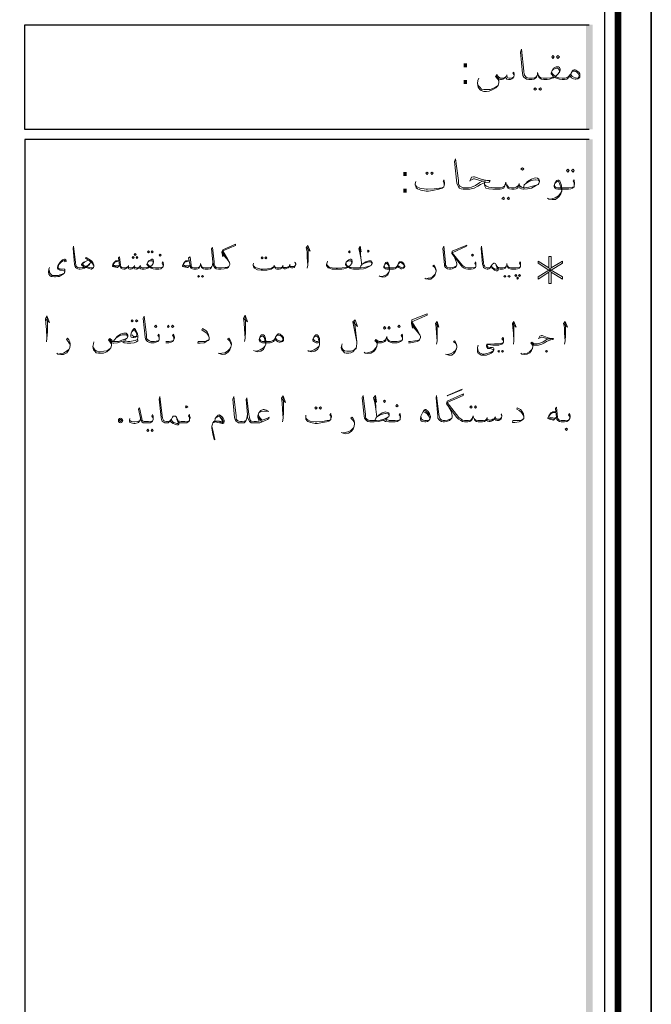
# Model space of a CAD drawing. Header units: metres. Extents: x 5.7 to 89.8, y 4 to 63.5.
# Tile 44 of 45: x 77 to 89.8, y 25.2 to 45.2. Entities that reach past the tile are written whole.
import ezdxf

# ---------------------------------------------------------------- set-up
doc = ezdxf.new("R2010")
doc.units = ezdxf.units.M
doc.header["$MEASUREMENT"] = 0
for name, color, linetype in [('PDF10_KADR', 7, 'Continuous'), ('PDF10_Text', 7, 'Continuous'), ('PDF10_textt', 7, 'Continuous')]:
    doc.layers.add(name, color=color, linetype=linetype)
doc.styles.add('PDF B Mitra', font='BMITRA.TTF')

msp = doc.modelspace()

# ---------------------------------------------------------------- linework, layer by layer
at = {"layer": 'PDF10_KADR', "lineweight": 25}
for points in [[(5.695, 4.013), (89.785, 4.013), (89.785, 63.476), (5.695, 63.476)], [(5.695, 63.476), (89.785, 63.476), (89.785, 4.013), (5.695, 4.013)], [(6.514, 4.832), (88.841, 4.832), (88.841, 62.657), (6.514, 62.657)]]:
    msp.add_lwpolyline(points, close=True, dxfattribs=at)
at = {"layer": 'PDF10_KADR', "lineweight": 0, "const_width": 0.135}
msp.add_lwpolyline([(6.235, 62.937), (6.235, 4.552), (89.111, 4.552), (89.111, 62.937)], close=True, dxfattribs=at)
at = {"layer": 'PDF10_KADR', "lineweight": 25}
for points in [[(88.524, 42.962), (77.053, 42.962), (77.053, 45.09), (88.524, 45.09)], [(88.524, 42.759), (77.053, 42.759), (77.053, 15.956), (77.053, 15.628), (88.524, 15.628)]]:
    msp.add_lwpolyline(points, dxfattribs=at)
at = {"layer": 'PDF10_KADR', "transparency": 33554559}
for points in [[(88.456, 42.962), (88.591, 42.962), (88.456, 45.09)], [(88.591, 42.962), (88.456, 45.09), (88.591, 45.09)], [(88.456, 15.628), (88.591, 15.628), (88.456, 42.759)], [(88.591, 15.628), (88.456, 42.759), (88.591, 42.759)]]:
    msp.add_solid(points, dxfattribs=at)
at = {"layer": 'PDF10_textt', "lineweight": 20}
for points in [[(88.129, 44.05), (88.109, 44.011), (88.09, 44.002), (88.071, 43.982), (88.023, 43.973), (87.994, 43.973), (87.975, 43.973), (87.917, 43.982), (87.859, 44.002), (87.84, 44.011), (87.83, 44.031), (87.801, 44.011), (87.772, 44.002), (87.715, 43.982), (87.666, 43.973), (87.647, 43.973), (87.599, 43.973), (87.551, 43.982), (87.522, 44.002), (87.503, 44.021), (87.483, 44.069), (87.474, 44.117), (87.474, 44.069), (87.455, 44.021), (87.435, 44.002), (87.397, 43.982), (87.358, 43.973), (87.31, 43.973), (87.3, 43.973), (87.252, 43.982), (87.223, 44.002), (87.194, 44.021), (87.175, 44.06), (87.166, 44.098), (87.127, 44.531), (87.146, 44.589), (87.194, 44.146), (87.204, 44.079), (87.214, 44.06), (87.233, 44.031), (87.262, 44.011), (87.3, 44.002), (87.31, 44.002), (87.368, 44.002), (87.416, 44.011), (87.445, 44.031), (87.464, 44.06)], [(87.493, 44.06), (87.512, 44.031), (87.541, 44.011), (87.589, 44.002), (87.647, 44.002), (87.666, 44.002), (87.743, 44.011), (87.801, 44.031), (87.772, 44.069), (87.753, 44.088), (87.753, 44.108), (87.772, 44.156), (87.801, 44.204), (87.849, 44.233), (87.878, 44.233), (87.898, 44.233), (87.917, 44.223), (87.936, 44.185), (87.936, 44.165), (87.917, 44.127), (87.878, 44.079), (87.84, 44.04), (87.869, 44.021), (87.907, 44.011), (87.975, 44.002), (87.994, 44.002), (88.032, 44.002), (88.09, 44.021), (88.119, 44.05), (88.138, 44.079)], [(86.684, 43.934), (86.674, 43.973), (86.617, 44.04), (86.655, 44.079), (86.674, 44.04), (86.684, 44.021), (86.723, 44.002), (86.761, 44.002), (86.8, 44.011), (86.828, 44.031), (86.848, 44.05), (86.867, 44.011), (86.896, 44.002), (86.925, 44.002), (86.963, 44.011), (86.992, 44.031)], [(87.002, 44.069), (86.973, 44.108), (86.992, 44.127), (87.002, 44.079), (87.002, 44.069), (86.992, 44.031), (86.973, 44.002), (86.954, 43.992), (86.925, 43.973), (86.886, 43.973), (86.848, 43.982), (86.838, 44.002), (86.828, 44.031), (86.8, 44.002), (86.771, 43.982), (86.742, 43.973), (86.723, 43.973), (86.684, 43.992), (86.636, 44.06)], [(86.848, 44.069), (86.848, 44.05)], [(87.763, 44.127), (87.772, 44.098), (87.792, 44.079), (87.84, 44.04)], [(87.917, 44.127), (87.917, 44.156), (87.898, 44.194), (87.878, 44.204), (87.859, 44.204), (87.801, 44.185), (87.772, 44.156)], [(88.158, 44.108), (88.177, 44.137), (88.206, 44.146), (88.235, 44.146), (88.254, 44.137), (88.273, 44.127), (88.302, 44.098), (88.321, 44.06), (88.321, 44.05), (88.302, 44.011), (88.283, 44.002), (88.244, 44.011), (88.177, 44.04), (88.148, 44.079)], [(86.684, 43.992), (86.684, 43.934), (86.684, 43.915), (86.674, 43.857), (86.626, 43.809), (86.568, 43.771), (86.491, 43.742), (86.434, 43.732), (86.385, 43.732), (86.328, 43.751), (86.299, 43.771), (86.27, 43.819), (86.251, 43.896), (86.26, 43.954), (86.28, 44.002)], [(86.251, 43.905), (86.27, 43.857), (86.299, 43.819), (86.337, 43.78), (86.385, 43.771), (86.424, 43.771), (86.511, 43.771), (86.568, 43.79), (86.617, 43.819), (86.674, 43.857)], [(86.097, 41.912), (86.135, 41.989), (86.174, 41.998), (86.193, 41.998), (86.328, 41.95), (86.443, 41.921), (86.511, 41.921), (86.491, 41.893), (86.424, 41.883), (86.376, 41.873), (86.318, 41.844), (86.26, 41.806), (86.183, 41.767), (86.097, 41.748), (85.971, 41.748), (85.962, 41.748), (85.923, 41.758), (85.885, 41.767), (85.865, 41.796), (85.846, 41.835), (85.836, 41.873), (85.788, 42.307), (85.808, 42.364), (85.865, 41.921), (85.865, 41.854), (85.875, 41.835), (85.894, 41.806), (85.933, 41.787), (85.962, 41.777), (85.971, 41.777), (86.068, 41.777), (86.135, 41.787), (86.212, 41.825), (86.299, 41.883), (86.347, 41.912), (86.414, 41.912), (86.347, 41.912), (86.193, 41.96), (86.174, 41.96), (86.116, 41.931)], [(85.576, 41.825), (85.576, 41.844), (85.567, 41.883), (85.557, 41.912), (85.567, 41.941), (85.576, 41.921), (85.586, 41.873), (85.586, 41.854), (85.576, 41.825), (85.567, 41.796), (85.538, 41.767), (85.47, 41.748), (85.336, 41.719), (85.259, 41.71), (85.21, 41.71), (85.104, 41.729), (85.037, 41.758), (85.008, 41.777), (84.999, 41.806), (84.989, 41.835), (84.989, 41.854), (84.999, 41.902)], [(84.989, 41.835), (85.018, 41.796), (85.085, 41.767), (85.21, 41.748), (85.239, 41.748), (85.374, 41.758), (85.48, 41.767), (85.528, 41.777), (85.567, 41.796)], [(87.185, 41.777), (87.204, 41.835), (87.233, 41.864), (87.272, 41.902), (87.349, 41.95), (87.426, 41.979), (87.474, 41.97), (87.503, 41.95), (87.512, 41.921), (87.512, 41.902), (87.503, 41.864), (87.483, 41.844), (87.435, 41.815), (87.349, 41.767), (87.272, 41.758), (87.194, 41.748), (87.185, 41.748), (87.146, 41.758), (87.117, 41.767), (87.117, 41.787), (87.108, 41.825), (87.098, 41.864), (87.089, 41.825), (87.079, 41.787), (87.069, 41.767), (87.04, 41.758), (87.002, 41.748), (86.954, 41.748), (86.906, 41.758), (86.877, 41.767), (86.857, 41.796), (86.838, 41.844), (86.828, 41.893), (86.819, 41.844), (86.8, 41.796), (86.79, 41.767), (86.751, 41.758), (86.713, 41.748), (86.655, 41.748), (86.568, 41.748), (86.482, 41.758), (86.424, 41.767), (86.405, 41.806), (86.395, 41.844), (86.395, 41.893)], [(86.809, 41.835), (86.8, 41.806), (86.771, 41.787), (86.723, 41.777), (86.655, 41.777), (86.607, 41.777), (86.482, 41.787), (86.434, 41.806), (86.414, 41.825), (86.395, 41.844)], [(86.848, 41.835), (86.867, 41.806), (86.886, 41.787), (86.944, 41.777), (87.002, 41.777), (87.04, 41.787), (87.069, 41.806), (87.089, 41.825)], [(87.108, 41.825), (87.146, 41.787), (87.185, 41.777), (87.214, 41.777), (87.3, 41.787), (87.397, 41.815), (87.483, 41.844)], [(87.233, 41.864), (87.31, 41.912), (87.387, 41.931), (87.426, 41.941), (87.435, 41.941), (87.493, 41.931), (87.512, 41.902)], [(88.215, 41.825), (88.215, 41.844), (88.215, 41.883), (88.196, 41.912), (88.215, 41.941), (88.215, 41.921), (88.225, 41.873), (88.225, 41.854), (88.215, 41.825), (88.215, 41.796), (88.186, 41.767), (88.148, 41.758), (88.1, 41.748), (88.032, 41.748), (87.888, 41.748), (87.849, 41.758), (87.83, 41.767), (87.82, 41.777), (87.811, 41.806), (87.811, 41.825), (87.83, 41.883), (87.869, 41.921), (87.888, 41.931), (87.898, 41.931), (87.926, 41.912), (87.955, 41.844), (87.965, 41.767), (87.965, 41.71), (87.946, 41.652), (87.907, 41.594), (87.84, 41.536), (87.772, 41.536), (87.705, 41.546), (87.676, 41.565)], [(87.83, 41.873), (87.849, 41.893), (87.878, 41.902), (87.898, 41.902), (87.917, 41.864), (87.936, 41.825), (87.946, 41.796), (87.965, 41.71), (87.946, 41.671), (87.898, 41.613), (87.83, 41.575), (87.763, 41.555), (87.715, 41.546)], [(87.82, 41.835), (87.82, 41.806), (87.84, 41.787), (87.878, 41.777), (88.032, 41.777), (88.109, 41.777), (88.186, 41.787), (88.215, 41.796)], [(81.204, 40.178), (81.165, 40.159), (81.127, 40.159), (81.05, 40.149), (81.021, 40.149), (80.992, 40.149), (80.953, 40.159), (80.944, 40.159), (80.925, 40.178), (80.905, 40.226), (80.905, 40.274), (80.867, 40.563), (80.848, 40.535), (80.876, 40.274), (80.886, 40.226), (80.896, 40.178), (80.915, 40.149), (80.944, 40.13), (80.992, 40.12), (81.021, 40.12), (81.04, 40.12), (81.108, 40.13), (81.165, 40.14), (81.185, 40.159), (81.204, 40.178), (81.223, 40.217), (81.223, 40.226), (81.213, 40.255), (81.175, 40.332), (81.079, 40.496), (81.339, 40.602), (81.339, 40.631), (81.079, 40.515), (81.059, 40.467), (81.079, 40.371), (81.079, 40.496)], [(86.222, 40.178), (86.222, 40.197), (86.212, 40.226), (86.202, 40.246), (86.212, 40.274), (86.222, 40.255), (86.222, 40.217), (86.222, 40.207), (86.222, 40.178), (86.212, 40.159), (86.193, 40.14), (86.164, 40.13), (86.125, 40.12), (86.077, 40.12), (86.058, 40.12), (86.019, 40.13), (85.981, 40.14), (85.942, 40.169), (85.923, 40.197), (85.731, 40.438), (85.74, 40.486), (86.039, 40.612), (86.029, 40.592), (85.74, 40.457), (85.952, 40.197), (85.991, 40.169), (86.019, 40.159), (86.058, 40.149), (86.077, 40.149), (86.135, 40.149), (86.193, 40.159), (86.212, 40.159)], [(78.459, 40.188), (78.449, 40.207), (78.43, 40.236), (78.392, 40.284), (78.286, 40.342), (78.305, 40.361), (78.411, 40.294), (78.44, 40.255), (78.459, 40.207), (78.459, 40.178), (78.449, 40.159), (78.44, 40.14), (78.411, 40.12), (78.401, 40.12), (78.305, 40.159), (78.247, 40.178), (78.218, 40.197), (78.209, 40.207), (78.209, 40.217), (78.228, 40.246), (78.257, 40.265), (78.276, 40.274), (78.314, 40.294), (78.343, 40.303), (78.372, 40.294), (78.392, 40.274), (78.392, 40.255), (78.372, 40.217), (78.324, 40.178), (78.286, 40.159), (78.266, 40.14), (78.218, 40.13), (78.18, 40.12), (78.17, 40.12), (78.16, 40.12), (78.132, 40.13), (78.103, 40.14), (78.083, 40.159), (78.074, 40.188), (78.064, 40.217), (78.035, 40.544), (78.045, 40.592), (78.083, 40.255), (78.093, 40.207), (78.093, 40.188), (78.112, 40.169), (78.132, 40.159), (78.16, 40.149), (78.17, 40.149), (78.228, 40.159), (78.266, 40.159), (78.286, 40.169), (78.324, 40.188), (78.343, 40.207), (78.382, 40.246)], [(81.079, 40.448), (81.136, 40.371)], [(81.079, 40.419), (81.165, 40.323), (81.213, 40.255)], [(82.783, 40.544), (82.851, 40.486), (82.803, 40.602), (82.774, 40.554), (82.793, 40.477), (82.793, 40.361), (82.803, 40.207), (82.793, 40.14)], [(82.803, 40.207), (82.812, 40.313), (82.812, 40.496), (82.803, 40.573)], [(83.843, 40.544), (83.891, 40.477), (83.872, 40.592), (83.843, 40.544), (83.862, 40.457), (83.881, 40.352), (83.901, 40.207)], [(83.881, 40.352), (83.872, 40.506), (83.872, 40.583)], [(85.779, 40.38), (85.808, 40.313), (85.827, 40.255), (85.836, 40.226), (85.836, 40.207), (85.827, 40.188), (85.798, 40.159), (85.779, 40.149), (85.74, 40.13), (85.702, 40.12), (85.682, 40.12), (85.644, 40.13), (85.625, 40.14), (85.605, 40.159), (85.586, 40.188), (85.586, 40.217), (85.548, 40.544), (85.567, 40.592), (85.605, 40.255), (85.605, 40.207), (85.615, 40.188), (85.625, 40.169), (85.653, 40.159), (85.682, 40.149), (85.711, 40.149), (85.75, 40.159), (85.788, 40.169), (85.827, 40.188)], [(87.127, 40.178), (87.127, 40.197), (87.117, 40.226), (87.108, 40.246), (87.117, 40.274), (87.127, 40.255), (87.127, 40.217), (87.127, 40.207), (87.127, 40.178), (87.117, 40.159), (87.098, 40.14), (87.069, 40.13), (87.031, 40.12), (86.983, 40.12), (86.944, 40.12), (86.915, 40.13), (86.886, 40.14), (86.867, 40.159), (86.857, 40.197), (86.848, 40.236), (86.848, 40.197), (86.828, 40.159), (86.819, 40.14), (86.79, 40.13), (86.761, 40.12), (86.723, 40.12), (86.713, 40.12), (86.684, 40.13), (86.665, 40.14), (86.655, 40.178), (86.626, 40.226), (86.617, 40.236), (86.597, 40.246), (86.588, 40.246), (86.578, 40.236), (86.559, 40.226), (86.54, 40.197), (86.52, 40.159), (86.511, 40.149), (86.501, 40.14), (86.482, 40.13), (86.462, 40.12), (86.453, 40.12), (86.424, 40.13), (86.395, 40.14), (86.376, 40.159), (86.366, 40.188), (86.357, 40.217), (86.328, 40.544), (86.337, 40.592), (86.376, 40.255), (86.385, 40.207), (86.395, 40.188), (86.405, 40.169), (86.434, 40.159), (86.453, 40.149), (86.462, 40.149), (86.472, 40.149), (86.501, 40.159), (86.511, 40.159), (86.52, 40.169), (86.54, 40.197)], [(77.881, 40.294), (77.871, 40.303), (77.833, 40.294), (77.804, 40.274), (77.766, 40.236), (77.746, 40.217), (77.737, 40.188), (77.727, 40.159), (77.737, 40.14), (77.775, 40.13), (77.852, 40.12), (77.871, 40.12), (77.871, 40.101), (77.871, 40.082), (77.871, 40.063), (77.852, 40.034), (77.823, 40.014), (77.785, 39.995), (77.756, 39.976), (77.727, 39.976), (77.679, 39.966), (77.66, 39.966), (77.611, 39.976), (77.592, 39.976), (77.563, 39.995), (77.544, 40.024), (77.534, 40.063), (77.544, 40.12), (77.554, 40.159)], [(77.862, 40.294), (77.871, 40.274), (77.9, 40.284), (77.891, 40.313), (77.871, 40.323), (77.862, 40.323), (77.823, 40.313), (77.804, 40.294), (77.775, 40.265), (77.746, 40.226), (77.727, 40.188), (77.717, 40.159), (77.717, 40.14), (77.727, 40.12), (77.737, 40.12), (77.775, 40.101), (77.823, 40.101), (77.852, 40.091), (77.862, 40.082), (77.871, 40.072), (77.862, 40.053), (77.852, 40.043), (77.814, 40.024), (77.766, 40.005), (77.737, 39.995), (77.669, 39.995), (77.65, 39.995), (77.611, 39.995), (77.592, 40.014), (77.573, 40.034), (77.554, 40.053), (77.554, 40.082), (77.544, 40.12)], [(78.449, 40.159), (78.43, 40.149), (78.411, 40.149), (78.363, 40.159), (78.305, 40.178), (78.257, 40.197), (78.237, 40.217), (78.228, 40.217), (78.228, 40.226), (78.237, 40.236), (78.276, 40.274), (78.314, 40.294)], [(78.979, 40.197), (78.941, 40.159), (78.931, 40.159), (78.863, 40.169), (78.835, 40.178), (78.835, 40.188), (78.854, 40.236), (78.883, 40.274), (78.902, 40.294), (78.921, 40.294), (78.969, 40.294), (78.912, 40.274), (78.883, 40.265), (78.854, 40.217), (78.863, 40.197), (78.883, 40.197), (78.96, 40.188), (78.979, 40.207)], [(79.865, 40.178), (79.865, 40.197), (79.855, 40.226), (79.846, 40.246), (79.855, 40.274), (79.865, 40.255), (79.875, 40.217), (79.875, 40.207), (79.865, 40.178), (79.855, 40.159), (79.836, 40.14), (79.817, 40.13), (79.778, 40.12), (79.721, 40.12), (79.711, 40.12), (79.663, 40.13), (79.624, 40.14), (79.605, 40.159), (79.595, 40.169), (79.576, 40.159), (79.557, 40.14), (79.518, 40.13), (79.48, 40.12), (79.461, 40.12), (79.441, 40.12), (79.412, 40.13), (79.393, 40.14), (79.374, 40.159), (79.364, 40.14), (79.345, 40.13), (79.326, 40.12), (79.316, 40.12), (79.287, 40.13), (79.278, 40.14), (79.268, 40.169), (79.249, 40.14), (79.229, 40.13), (79.201, 40.12), (79.191, 40.12), (79.172, 40.13), (79.162, 40.14), (79.143, 40.169), (79.124, 40.14), (79.104, 40.13), (79.085, 40.12), (79.075, 40.12), (79.066, 40.12), (79.037, 40.13), (79.008, 40.14), (78.998, 40.159), (78.979, 40.197), (78.96, 40.352), (78.979, 40.371), (78.998, 40.207), (79.008, 40.178), (79.018, 40.159), (79.037, 40.159), (79.066, 40.149), (79.075, 40.149), (79.095, 40.149), (79.124, 40.159), (79.143, 40.169), (79.162, 40.178), (79.172, 40.159), (79.201, 40.149), (79.22, 40.149), (79.249, 40.159), (79.268, 40.169), (79.278, 40.178), (79.297, 40.159), (79.316, 40.149), (79.345, 40.149), (79.374, 40.159), (79.393, 40.178), (79.403, 40.169), (79.422, 40.159), (79.441, 40.149), (79.461, 40.149), (79.48, 40.149), (79.538, 40.159), (79.576, 40.169), (79.557, 40.197), (79.538, 40.217), (79.538, 40.226), (79.557, 40.265), (79.576, 40.294), (79.615, 40.313), (79.634, 40.323), (79.653, 40.323), (79.663, 40.313), (79.672, 40.284), (79.672, 40.274), (79.663, 40.236), (79.634, 40.197), (79.605, 40.178), (79.634, 40.159), (79.653, 40.159), (79.711, 40.149), (79.721, 40.149), (79.778, 40.149), (79.836, 40.159), (79.855, 40.159)], [(79.547, 40.236), (79.557, 40.217), (79.576, 40.197), (79.605, 40.178)], [(79.663, 40.236), (79.663, 40.265), (79.653, 40.294), (79.634, 40.294), (79.624, 40.294), (79.576, 40.284), (79.557, 40.265)], [(80.414, 40.197), (80.366, 40.159), (80.356, 40.159), (80.289, 40.169), (80.26, 40.178), (80.26, 40.188), (80.279, 40.236), (80.308, 40.274), (80.327, 40.294), (80.347, 40.294), (80.395, 40.294), (80.337, 40.274), (80.308, 40.265), (80.279, 40.217), (80.289, 40.197), (80.308, 40.197), (80.385, 40.188), (80.414, 40.207)], [(80.876, 40.274), (80.867, 40.207), (80.857, 40.178), (80.838, 40.14), (80.819, 40.13), (80.78, 40.12), (80.761, 40.12), (80.722, 40.12), (80.684, 40.13), (80.665, 40.14), (80.645, 40.159), (80.636, 40.197), (80.626, 40.236), (80.626, 40.197), (80.607, 40.159), (80.597, 40.14), (80.568, 40.13), (80.539, 40.12), (80.501, 40.12), (80.491, 40.12), (80.462, 40.13), (80.433, 40.14), (80.424, 40.159), (80.414, 40.197), (80.385, 40.352), (80.414, 40.371), (80.433, 40.207), (80.433, 40.178), (80.453, 40.159), (80.462, 40.159), (80.491, 40.149), (80.501, 40.149), (80.549, 40.149), (80.587, 40.159), (80.607, 40.169), (80.616, 40.188)], [(82.562, 40.217), (82.543, 40.255), (82.552, 40.265), (82.562, 40.236), (82.562, 40.217), (82.552, 40.197), (82.543, 40.178), (82.533, 40.159), (82.504, 40.149), (82.475, 40.149), (82.456, 40.159), (82.427, 40.169), (82.427, 40.178), (82.408, 40.149), (82.379, 40.14), (82.35, 40.13), (82.331, 40.13), (82.311, 40.14), (82.292, 40.149), (82.292, 40.169), (82.273, 40.14), (82.254, 40.13), (82.225, 40.12), (82.186, 40.12), (82.177, 40.12), (82.157, 40.13), (82.148, 40.14), (82.138, 40.149), (82.128, 40.169), (82.119, 40.207), (82.119, 40.178), (82.1, 40.149), (82.09, 40.14), (82.061, 40.12), (81.974, 40.101), (81.897, 40.101), (81.859, 40.101), (81.782, 40.111), (81.724, 40.14), (81.705, 40.169), (81.695, 40.197), (81.695, 40.217), (81.705, 40.246)], [(82.446, 40.217), (82.437, 40.197)], [(83.862, 40.149), (83.881, 40.188), (83.901, 40.217), (83.929, 40.236), (83.987, 40.274), (84.045, 40.294), (84.084, 40.294), (84.103, 40.274), (84.112, 40.255), (84.112, 40.236), (84.103, 40.217), (84.093, 40.197), (84.055, 40.178), (83.987, 40.14), (83.939, 40.13), (83.852, 40.12), (83.737, 40.12), (83.698, 40.13), (83.66, 40.14), (83.641, 40.159), (83.631, 40.169), (83.612, 40.159), (83.583, 40.14), (83.535, 40.13), (83.496, 40.12), (83.409, 40.12), (83.381, 40.12), (83.303, 40.12), (83.246, 40.14), (83.217, 40.149), (83.198, 40.178), (83.188, 40.197), (83.188, 40.217), (83.198, 40.255), (83.207, 40.284)], [(83.198, 40.217), (83.207, 40.197), (83.226, 40.178), (83.246, 40.159), (83.303, 40.149), (83.381, 40.14), (83.409, 40.14), (83.506, 40.149), (83.564, 40.159), (83.612, 40.169), (83.583, 40.197), (83.573, 40.217), (83.573, 40.226), (83.583, 40.265), (83.612, 40.294), (83.641, 40.313), (83.669, 40.323), (83.679, 40.323), (83.698, 40.313), (83.708, 40.284), (83.708, 40.274), (83.698, 40.236), (83.669, 40.197), (83.641, 40.178), (83.66, 40.159), (83.689, 40.159), (83.718, 40.149), (83.737, 40.149), (83.891, 40.149), (83.958, 40.159), (84.026, 40.178), (84.093, 40.197)], [(83.698, 40.236), (83.698, 40.265), (83.679, 40.294), (83.669, 40.294), (83.66, 40.294), (83.612, 40.284), (83.583, 40.265)], [(83.583, 40.236), (83.583, 40.217), (83.602, 40.197), (83.641, 40.178)], [(83.901, 40.217), (83.958, 40.246), (84.016, 40.265), (84.045, 40.274), (84.055, 40.274), (84.093, 40.265), (84.112, 40.236)], [(84.623, 40.178), (84.613, 40.159), (84.594, 40.14), (84.575, 40.13), (84.546, 40.12), (84.517, 40.12), (84.411, 40.12), (84.382, 40.13), (84.373, 40.14), (84.353, 40.149), (84.353, 40.169), (84.353, 40.178), (84.373, 40.226), (84.392, 40.255), (84.411, 40.265), (84.421, 40.265), (84.44, 40.246), (84.459, 40.197), (84.469, 40.14), (84.469, 40.101), (84.45, 40.053), (84.43, 40.005), (84.373, 39.966), (84.324, 39.957), (84.276, 39.976), (84.257, 39.986)], [(84.373, 40.217), (84.382, 40.236), (84.401, 40.236), (84.411, 40.236), (84.43, 40.217), (84.45, 40.178), (84.45, 40.159), (84.469, 40.101), (84.45, 40.063), (84.421, 40.024), (84.373, 39.995), (84.315, 39.976), (84.276, 39.976)], [(84.642, 40.226), (84.661, 40.246), (84.681, 40.255), (84.7, 40.255), (84.719, 40.246), (84.729, 40.236), (84.748, 40.217), (84.767, 40.188), (84.767, 40.178), (84.748, 40.159), (84.739, 40.149), (84.71, 40.159), (84.661, 40.178), (84.633, 40.197), (84.613, 40.178), (84.594, 40.159), (84.556, 40.149), (84.517, 40.149), (84.401, 40.149), (84.373, 40.159), (84.363, 40.169), (84.353, 40.188)], [(86.626, 40.226), (86.636, 40.197), (86.655, 40.14), (86.655, 40.12), (86.636, 40.12), (86.607, 40.12), (86.578, 40.14), (86.559, 40.159), (86.54, 40.178)], [(87.705, 40.063), (87.705, 39.831), (87.753, 39.831), (87.753, 40.063), (87.984, 39.918), (87.984, 39.966), (87.753, 40.101), (87.984, 40.246), (87.984, 40.284), (87.753, 40.149), (87.753, 40.38), (87.705, 40.38), (87.705, 40.149), (87.483, 40.284), (87.483, 40.246), (87.705, 40.101), (87.483, 39.966), (87.483, 39.918), (87.705, 40.063), (87.753, 40.149)], [(78.931, 40.169), (78.854, 40.188)], [(79.162, 40.197), (79.162, 40.178)], [(79.287, 40.197), (79.278, 40.178)], [(79.403, 40.197), (79.393, 40.178)], [(80.356, 40.169), (80.279, 40.188)], [(80.857, 40.178), (80.848, 40.159), (80.828, 40.159), (80.79, 40.149), (80.761, 40.149), (80.713, 40.149), (80.674, 40.159), (80.655, 40.169), (80.645, 40.188)], [(81.695, 40.197), (81.734, 40.159), (81.782, 40.14), (81.859, 40.12), (81.888, 40.12), (81.984, 40.13), (82.061, 40.14), (82.09, 40.159), (82.119, 40.178)], [(82.128, 40.178), (82.148, 40.159), (82.177, 40.149), (82.186, 40.149), (82.234, 40.149), (82.273, 40.159), (82.292, 40.169), (82.292, 40.178), (82.311, 40.159), (82.34, 40.159), (82.369, 40.159), (82.408, 40.169), (82.427, 40.178), (82.437, 40.197), (82.456, 40.178), (82.475, 40.178), (82.514, 40.178), (82.533, 40.178), (82.552, 40.197)], [(82.302, 40.197), (82.292, 40.178)], [(85.413, 40.091), (85.403, 40.12), (85.384, 40.159), (85.345, 40.188), (85.365, 40.207), (85.384, 40.178), (85.403, 40.14), (85.413, 40.101), (85.413, 40.082), (85.403, 40.043), (85.384, 39.995), (85.355, 39.957), (85.307, 39.918), (85.249, 39.918), (85.201, 39.928), (85.182, 39.937)], [(85.21, 39.928), (85.249, 39.937), (85.297, 39.947), (85.345, 39.976), (85.384, 40.014), (85.403, 40.043)], [(86.665, 40.14), (86.674, 40.12), (86.674, 40.101), (86.655, 40.091), (86.636, 40.091), (86.597, 40.101), (86.578, 40.12), (86.549, 40.14), (86.52, 40.159)], [(86.838, 40.188), (86.828, 40.169), (86.809, 40.159), (86.771, 40.149), (86.723, 40.149), (86.713, 40.149), (86.684, 40.159), (86.665, 40.159), (86.655, 40.178)], [(86.867, 40.188), (86.877, 40.169), (86.896, 40.159), (86.934, 40.149), (86.983, 40.149), (87.04, 40.149), (87.098, 40.159), (87.117, 40.159)], [(87.705, 40.149), (87.753, 40.063)], [(87.753, 40.101), (87.705, 40.101)], [(84.854, 38.628), (84.893, 38.628), (84.96, 38.637), (85.027, 38.656), (85.056, 38.666), (85.076, 38.685), (85.095, 38.733), (85.095, 38.753), (85.085, 38.791), (85.037, 38.878), (84.922, 39.051), (85.23, 39.186), (85.23, 39.215), (84.922, 39.09), (84.912, 39.022), (84.931, 38.926), (84.922, 39.051)], [(77.477, 39.109), (77.554, 39.042), (77.505, 39.177), (77.477, 39.119), (77.486, 39.022), (77.496, 38.897), (77.505, 38.724), (77.496, 38.647)], [(77.505, 38.724), (77.515, 38.849), (77.515, 39.051), (77.505, 39.148)], [(79.788, 38.695), (79.788, 38.724), (79.778, 38.753), (79.759, 38.772), (79.778, 38.801), (79.788, 38.782), (79.788, 38.743), (79.788, 38.724), (79.788, 38.695), (79.778, 38.676), (79.759, 38.656), (79.721, 38.637), (79.682, 38.628), (79.624, 38.628), (79.615, 38.628), (79.576, 38.637), (79.547, 38.656), (79.528, 38.676), (79.509, 38.705), (79.499, 38.743), (79.461, 39.119), (79.48, 39.167), (79.528, 38.782), (79.528, 38.724), (79.538, 38.705), (79.557, 38.685), (79.586, 38.666), (79.615, 38.656), (79.624, 38.656), (79.692, 38.656), (79.759, 38.666), (79.778, 38.676)], [(81.502, 39.119), (81.579, 39.051), (81.531, 39.186), (81.502, 39.128), (81.512, 39.032), (81.522, 38.907), (81.531, 38.724), (81.522, 38.656)], [(81.531, 38.724), (81.541, 38.859), (81.541, 39.051), (81.531, 39.157)], [(83.718, 39.051), (83.814, 38.955), (83.766, 39.09), (83.718, 39.051), (83.804, 38.647), (83.756, 39.061)], [(85.413, 39.003), (85.47, 38.945), (85.432, 39.061), (85.403, 39.022), (85.413, 38.936), (85.422, 38.82), (85.432, 38.666), (85.422, 38.599)], [(85.432, 38.666), (85.432, 38.772), (85.432, 38.955), (85.432, 39.042)], [(86.973, 39.003), (87.04, 38.945), (86.992, 39.061), (86.963, 39.022), (86.973, 38.936), (86.983, 38.82), (86.992, 38.666), (86.983, 38.599)], [(86.992, 38.666), (86.992, 38.772), (86.992, 38.955), (86.992, 39.042)], [(88.013, 39.003), (88.081, 38.945), (88.032, 39.061), (88.003, 39.022), (88.023, 38.936), (88.023, 38.82), (88.032, 38.666), (88.023, 38.599)], [(88.032, 38.666), (88.042, 38.772), (88.042, 38.955), (88.032, 39.042)], [(78.854, 38.656), (78.883, 38.695), (78.902, 38.724), (78.931, 38.753), (78.998, 38.801), (79.066, 38.82), (79.114, 38.82), (79.133, 38.801), (79.152, 38.782), (79.152, 38.753), (79.133, 38.724), (79.124, 38.714), (79.085, 38.685), (79.095, 38.666), (79.152, 38.656), (79.191, 38.656)], [(79.355, 38.762), (79.326, 38.753), (79.307, 38.743), (79.268, 38.733), (79.249, 38.733), (79.22, 38.743), (79.21, 38.753), (79.21, 38.772), (79.22, 38.82), (79.229, 38.859), (79.258, 38.897), (79.278, 38.916), (79.287, 38.916), (79.307, 38.897), (79.326, 38.859), (79.345, 38.811), (79.355, 38.762), (79.355, 38.733), (79.345, 38.695), (79.297, 38.676), (79.258, 38.666), (79.191, 38.656), (79.172, 38.656)], [(79.229, 38.849), (79.258, 38.878), (79.287, 38.888), (79.307, 38.859), (79.335, 38.811), (79.335, 38.791), (79.326, 38.772), (79.316, 38.762), (79.287, 38.753), (79.258, 38.753), (79.249, 38.772), (79.229, 38.791)], [(80.799, 38.733), (80.78, 38.782), (80.751, 38.82), (80.703, 38.859), (80.655, 38.888), (80.665, 38.916), (80.732, 38.878), (80.761, 38.849), (80.79, 38.791), (80.799, 38.733), (80.799, 38.724), (80.799, 38.695), (80.78, 38.676), (80.732, 38.647), (80.703, 38.628), (80.616, 38.618), (80.568, 38.618), (80.578, 38.656), (80.665, 38.656), (80.732, 38.656), (80.761, 38.676), (80.799, 38.695)], [(84.931, 39.003), (84.989, 38.926)], [(84.931, 38.965), (85.027, 38.859), (85.085, 38.791)], [(77.977, 38.589), (77.958, 38.618), (77.939, 38.656), (77.9, 38.695), (77.92, 38.724), (77.949, 38.685), (77.968, 38.647), (77.977, 38.599), (77.977, 38.579), (77.968, 38.531), (77.949, 38.483), (77.91, 38.425), (77.843, 38.387), (77.785, 38.387), (77.727, 38.396), (77.708, 38.416)], [(78.815, 38.647), (78.815, 38.589), (78.815, 38.57), (78.806, 38.522), (78.767, 38.483), (78.719, 38.445), (78.652, 38.416), (78.594, 38.416), (78.555, 38.416), (78.507, 38.425), (78.478, 38.454), (78.449, 38.483), (78.44, 38.55), (78.449, 38.608), (78.459, 38.647)], [(78.815, 38.589), (78.806, 38.618), (78.758, 38.685), (78.786, 38.714), (78.815, 38.685), (78.835, 38.656), (78.854, 38.656), (78.883, 38.656), (78.96, 38.656), (79.046, 38.685), (79.124, 38.714)], [(79.355, 38.685), (79.355, 38.666), (79.326, 38.647), (79.278, 38.628), (79.21, 38.618), (79.191, 38.618), (79.133, 38.618), (79.075, 38.628), (79.046, 38.647), (79.027, 38.656), (78.998, 38.647), (78.941, 38.628), (78.863, 38.618), (78.854, 38.618), (78.825, 38.628), (78.815, 38.647), (78.777, 38.695)], [(78.902, 38.724), (78.969, 38.762), (79.037, 38.791), (79.066, 38.791), (79.085, 38.791), (79.124, 38.791), (79.152, 38.753)], [(79.095, 38.647), (79.056, 38.666)], [(80.087, 38.695), (80.087, 38.724), (80.077, 38.753), (80.058, 38.772), (80.077, 38.801), (80.087, 38.782), (80.096, 38.743), (80.096, 38.724), (80.087, 38.695), (80.077, 38.676), (80.058, 38.656), (80.029, 38.637), (79.981, 38.628), (79.923, 38.628)], [(79.923, 38.656), (79.99, 38.656), (80.058, 38.666), (80.077, 38.676)], [(81.252, 38.589), (81.233, 38.628), (81.213, 38.666), (81.175, 38.705), (81.204, 38.724), (81.223, 38.695), (81.242, 38.656), (81.252, 38.608), (81.252, 38.589), (81.242, 38.541), (81.223, 38.483), (81.185, 38.435), (81.127, 38.396), (81.069, 38.387), (81.002, 38.406), (80.982, 38.416)], [(82.138, 38.695), (82.119, 38.666), (82.109, 38.656), (82.08, 38.637), (82.042, 38.628), (82.013, 38.628), (81.888, 38.628), (81.859, 38.637), (81.84, 38.647), (81.83, 38.656), (81.82, 38.685), (81.82, 38.695), (81.84, 38.753), (81.868, 38.791), (81.888, 38.791), (81.907, 38.791), (81.926, 38.772), (81.945, 38.714), (81.955, 38.656), (81.955, 38.599), (81.936, 38.55), (81.907, 38.493), (81.849, 38.454), (81.791, 38.445), (81.734, 38.454), (81.705, 38.473)], [(81.84, 38.743), (81.859, 38.753), (81.878, 38.762), (81.897, 38.762), (81.917, 38.733), (81.936, 38.695), (81.936, 38.676), (81.955, 38.599), (81.936, 38.56), (81.907, 38.522), (81.84, 38.483), (81.782, 38.464), (81.743, 38.454)], [(81.83, 38.705), (81.84, 38.685), (81.849, 38.666), (81.878, 38.656), (82.013, 38.656), (82.051, 38.656), (82.1, 38.676), (82.128, 38.695), (82.138, 38.724)], [(82.157, 38.753), (82.177, 38.772), (82.206, 38.782), (82.225, 38.782), (82.244, 38.772), (82.263, 38.762), (82.283, 38.743), (82.302, 38.705), (82.302, 38.695), (82.283, 38.666), (82.273, 38.656), (82.234, 38.666), (82.177, 38.685), (82.148, 38.724)], [(83.043, 38.637), (83.015, 38.628), (82.976, 38.628), (82.947, 38.637), (82.937, 38.647), (82.918, 38.656), (82.909, 38.685), (82.909, 38.695), (82.937, 38.753), (82.966, 38.791), (82.976, 38.791), (82.995, 38.791), (83.015, 38.772), (83.043, 38.714), (83.043, 38.656), (83.043, 38.599), (83.034, 38.55), (83.005, 38.493), (82.947, 38.454), (82.88, 38.445), (82.822, 38.454), (82.803, 38.473)], [(82.937, 38.743), (82.947, 38.753), (82.976, 38.762), (82.986, 38.762), (83.015, 38.733), (83.024, 38.695), (83.034, 38.676), (83.043, 38.599), (83.034, 38.56), (82.995, 38.522), (82.937, 38.483), (82.88, 38.464), (82.832, 38.454)], [(83.034, 38.666), (83.005, 38.656), (82.976, 38.656), (82.947, 38.666), (82.928, 38.685), (82.918, 38.705)], [(83.804, 38.647), (83.804, 38.618), (83.795, 38.55), (83.785, 38.512), (83.756, 38.483), (83.737, 38.454), (83.718, 38.445), (83.679, 38.425), (83.641, 38.416), (83.583, 38.416), (83.554, 38.425), (83.525, 38.454), (83.506, 38.473), (83.496, 38.483), (83.486, 38.522), (83.486, 38.531), (83.496, 38.579), (83.506, 38.608)], [(84.729, 38.695), (84.729, 38.724), (84.719, 38.753), (84.7, 38.772), (84.719, 38.801), (84.729, 38.782), (84.729, 38.743), (84.729, 38.724), (84.729, 38.695), (84.719, 38.676), (84.69, 38.656), (84.661, 38.637), (84.623, 38.628), (84.556, 38.628), (84.517, 38.628), (84.478, 38.637), (84.45, 38.656), (84.43, 38.676), (84.421, 38.714), (84.411, 38.753), (84.401, 38.714), (84.392, 38.676), (84.373, 38.656), (84.344, 38.637), (84.305, 38.628), (84.257, 38.628), (84.238, 38.628), (84.218, 38.637), (84.218, 38.599), (84.209, 38.55), (84.19, 38.502), (84.151, 38.454), (84.084, 38.416), (84.026, 38.406), (83.968, 38.416), (83.949, 38.435)], [(84.392, 38.705), (84.382, 38.685), (84.353, 38.666), (84.315, 38.656), (84.257, 38.656), (84.228, 38.666), (84.19, 38.695), (84.17, 38.666), (84.19, 38.656), (84.209, 38.628), (84.218, 38.608)], [(84.238, 38.647), (84.209, 38.656), (84.19, 38.685)], [(84.421, 38.705), (84.44, 38.685), (84.459, 38.666), (84.507, 38.656), (84.556, 38.656), (84.623, 38.656), (84.69, 38.666), (84.719, 38.676)], [(85.076, 38.685), (85.027, 38.676), (84.979, 38.666), (84.893, 38.656), (84.854, 38.656)], [(85.836, 38.55), (85.827, 38.579), (85.808, 38.618), (85.769, 38.647), (85.788, 38.666), (85.808, 38.637), (85.827, 38.599), (85.836, 38.56), (85.836, 38.541), (85.827, 38.502), (85.808, 38.454), (85.779, 38.416), (85.731, 38.377), (85.673, 38.377), (85.625, 38.387), (85.605, 38.396)], [(86.78, 38.637), (86.78, 38.656), (86.771, 38.685), (86.751, 38.705), (86.771, 38.733), (86.78, 38.714), (86.78, 38.676), (86.78, 38.666), (86.78, 38.637), (86.771, 38.618), (86.751, 38.599), (86.723, 38.589), (86.684, 38.579), (86.636, 38.579), (86.568, 38.579), (86.472, 38.589), (86.462, 38.589), (86.453, 38.579), (86.453, 38.57), (86.453, 38.56), (86.472, 38.541), (86.511, 38.531), (86.559, 38.531), (86.578, 38.522), (86.588, 38.512), (86.588, 38.483), (86.578, 38.464), (86.559, 38.435), (86.53, 38.416), (86.491, 38.396), (86.462, 38.387), (86.434, 38.377), (86.395, 38.377), (86.376, 38.377), (86.328, 38.377), (86.308, 38.387), (86.27, 38.406), (86.251, 38.435), (86.251, 38.473), (86.251, 38.531), (86.27, 38.579)], [(86.251, 38.531), (86.26, 38.493), (86.27, 38.464), (86.28, 38.435), (86.299, 38.416), (86.328, 38.406), (86.357, 38.396), (86.385, 38.396), (86.443, 38.406), (86.472, 38.416), (86.53, 38.435), (86.568, 38.454), (86.578, 38.454), (86.578, 38.473), (86.578, 38.493), (86.568, 38.493), (86.53, 38.502), (86.511, 38.512), (86.462, 38.512), (86.453, 38.531), (86.443, 38.541), (86.434, 38.56), (86.434, 38.57), (86.443, 38.589), (86.453, 38.599), (86.462, 38.599), (86.597, 38.608), (86.636, 38.608), (86.694, 38.608), (86.751, 38.618), (86.771, 38.618)], [(87.493, 38.705), (87.522, 38.762), (87.551, 38.772), (87.57, 38.772), (87.666, 38.733), (87.715, 38.724), (87.753, 38.714), (87.801, 38.714), (87.782, 38.695), (87.743, 38.685), (87.705, 38.676), (87.657, 38.656), (87.618, 38.628), (87.56, 38.599), (87.493, 38.579), (87.416, 38.579), (87.397, 38.579), (87.377, 38.589), (87.377, 38.56), (87.368, 38.512), (87.349, 38.473), (87.32, 38.425), (87.262, 38.396), (87.214, 38.387), (87.156, 38.396), (87.137, 38.416)], [(87.377, 38.56), (87.368, 38.579), (87.358, 38.599), (87.339, 38.618), (87.358, 38.637), (87.387, 38.618), (87.406, 38.608), (87.416, 38.608), (87.464, 38.608), (87.522, 38.618), (87.58, 38.637), (87.647, 38.685), (87.686, 38.705), (87.743, 38.705), (87.686, 38.705), (87.57, 38.743), (87.551, 38.743), (87.512, 38.724)], [(87.397, 38.599), (87.368, 38.608), (87.349, 38.628)], [(77.737, 38.396), (77.775, 38.406), (77.843, 38.416), (77.9, 38.454), (77.949, 38.493), (77.968, 38.531)], [(78.44, 38.56), (78.449, 38.522), (78.478, 38.483), (78.517, 38.454), (78.555, 38.445), (78.584, 38.445), (78.661, 38.454), (78.719, 38.464), (78.758, 38.483), (78.806, 38.522)], [(81.011, 38.406), (81.059, 38.416), (81.117, 38.425), (81.175, 38.454), (81.223, 38.502), (81.242, 38.541)], [(83.795, 38.55), (83.785, 38.522), (83.746, 38.483), (83.689, 38.454), (83.641, 38.454), (83.602, 38.454), (83.554, 38.464), (83.525, 38.483), (83.506, 38.512), (83.496, 38.531), (83.496, 38.55)], [(83.978, 38.416), (84.016, 38.425), (84.084, 38.445), (84.141, 38.473), (84.19, 38.522), (84.209, 38.55)], [(85.634, 38.387), (85.673, 38.396), (85.721, 38.406), (85.769, 38.435), (85.808, 38.473), (85.827, 38.502)], [(87.166, 38.396), (87.204, 38.406), (87.262, 38.416), (87.31, 38.445), (87.349, 38.483), (87.368, 38.512)], [(80.404, 37.067), (80.404, 37.087), (80.404, 37.115), (80.385, 37.135), (80.404, 37.173), (80.404, 37.144), (80.414, 37.106), (80.414, 37.096), (80.404, 37.067), (80.404, 37.038), (80.376, 37.019), (80.347, 37), (80.308, 37), (80.241, 37), (80.231, 37), (80.202, 37), (80.173, 37.019), (80.164, 37.058), (80.135, 37.115), (80.116, 37.135), (80.106, 37.135), (80.087, 37.135), (80.067, 37.135), (80.058, 37.115), (80.038, 37.077), (80.01, 37.038), (80, 37.029), (79.99, 37.019), (79.971, 37), (79.942, 37), (79.933, 37), (79.904, 37), (79.865, 37.019), (79.846, 37.038), (79.836, 37.067), (79.827, 37.106), (79.788, 37.481), (79.798, 37.539), (79.846, 37.144), (79.855, 37.096), (79.865, 37.067), (79.875, 37.048), (79.904, 37.038), (79.933, 37.029), (79.942, 37.029), (79.952, 37.029), (79.99, 37.038), (80, 37.038), (80.01, 37.048), (80.038, 37.077)], [(81.579, 37.173), (81.57, 37.096), (81.551, 37.058), (81.531, 37.019), (81.512, 37), (81.464, 37), (81.445, 37), (81.435, 37), (81.396, 37), (81.368, 37.019), (81.348, 37.038), (81.329, 37.067), (81.319, 37.106), (81.281, 37.481), (81.3, 37.539), (81.348, 37.144), (81.348, 37.096), (81.358, 37.067), (81.377, 37.048), (81.406, 37.038), (81.435, 37.029), (81.445, 37.029), (81.474, 37.029), (81.512, 37.038), (81.541, 37.038), (81.551, 37.058)], [(82.013, 37.231), (81.965, 37.26), (81.917, 37.27), (81.897, 37.27), (81.849, 37.25), (81.811, 37.202), (81.791, 37.144), (81.791, 37.115), (81.801, 37.077), (81.82, 37.038), (81.811, 37.038), (81.762, 37.029), (81.743, 37.029), (81.714, 37.029), (81.666, 37.038), (81.647, 37.038), (81.628, 37.067), (81.618, 37.115), (81.608, 37.173), (81.57, 37.51), (81.551, 37.472), (81.579, 37.173), (81.579, 37.115), (81.599, 37.067), (81.618, 37.029), (81.657, 37), (81.714, 37), (81.743, 37), (81.772, 37), (81.83, 37), (81.878, 37.019), (81.984, 37.067), (82.013, 37.087), (82.023, 37.115), (81.974, 37.087), (81.878, 37.058), (81.84, 37.096), (81.811, 37.135), (81.801, 37.164)], [(82.283, 37.481), (82.35, 37.414), (82.302, 37.549), (82.273, 37.501), (82.283, 37.404), (82.292, 37.27), (82.302, 37.096), (82.292, 37.019)], [(82.302, 37.096), (82.311, 37.221), (82.311, 37.424), (82.302, 37.52)], [(84.681, 37.087), (84.681, 37.115), (84.681, 37.144), (84.661, 37.164), (84.681, 37.192), (84.681, 37.173), (84.69, 37.135), (84.69, 37.115), (84.681, 37.087), (84.681, 37.067), (84.652, 37.048), (84.623, 37.029), (84.584, 37.019), (84.517, 37.019), (84.45, 37.019), (84.382, 37.029), (84.353, 37.048), (84.344, 37.058), (84.315, 37.048), (84.247, 37.029), (84.151, 37.019), (84.074, 37.019), (84.064, 37.019), (84.026, 37.029), (83.997, 37.048), (83.978, 37.067), (83.958, 37.096), (83.949, 37.135), (83.91, 37.51), (83.929, 37.558), (83.978, 37.173), (83.978, 37.115), (83.987, 37.096), (84.007, 37.077), (84.035, 37.058), (84.064, 37.048), (84.074, 37.048), (84.199, 37.048), (84.276, 37.058), (84.353, 37.077), (84.43, 37.115)], [(84.141, 37.51), (84.199, 37.424), (84.18, 37.558), (84.141, 37.51), (84.17, 37.414), (84.19, 37.279), (84.209, 37.115)], [(84.19, 37.279), (84.18, 37.462), (84.18, 37.549)], [(85.673, 37.318), (85.711, 37.25), (85.731, 37.183), (85.74, 37.144), (85.74, 37.115), (85.731, 37.096), (85.702, 37.067), (85.682, 37.048), (85.625, 37.029), (85.586, 37.019), (85.567, 37.019), (85.557, 37.019), (85.519, 37.029), (85.49, 37.048), (85.47, 37.067), (85.451, 37.096), (85.451, 37.135), (85.413, 37.51), (85.422, 37.558), (85.47, 37.173), (85.48, 37.115), (85.49, 37.096), (85.499, 37.077), (85.528, 37.058), (85.557, 37.048), (85.567, 37.048), (85.596, 37.048), (85.644, 37.058), (85.692, 37.077), (85.731, 37.096)], [(86.751, 37.135), (86.732, 37.173), (86.742, 37.183), (86.751, 37.144), (86.751, 37.135), (86.742, 37.106), (86.732, 37.077), (86.713, 37.067), (86.684, 37.048), (86.655, 37.048), (86.626, 37.058), (86.597, 37.077), (86.597, 37.087), (86.568, 37.048), (86.54, 37.038), (86.511, 37.029), (86.491, 37.029), (86.462, 37.038), (86.443, 37.048), (86.434, 37.077), (86.424, 37.048), (86.395, 37.029), (86.357, 37.019), (86.318, 37.019), (86.27, 37.019), (86.231, 37.029), (86.202, 37.048), (86.193, 37.067), (86.174, 37.106), (86.164, 37.144), (86.154, 37.106), (86.145, 37.067), (86.125, 37.048), (86.097, 37.029), (86.058, 37.019), (86.019, 37.019), (85.991, 37.019), (85.952, 37.029), (85.914, 37.048), (85.865, 37.077), (85.836, 37.106), (85.625, 37.385), (85.634, 37.443), (85.971, 37.587), (85.962, 37.558), (85.634, 37.414), (85.875, 37.106), (85.923, 37.077), (85.952, 37.058), (85.991, 37.048), (86.019, 37.048), (86.068, 37.048), (86.116, 37.058), (86.135, 37.077), (86.154, 37.096)], [(79.663, 37.067), (79.663, 37.087), (79.653, 37.115), (79.634, 37.135), (79.653, 37.173), (79.663, 37.144), (79.663, 37.106), (79.663, 37.096), (79.663, 37.067), (79.653, 37.038), (79.634, 37.019), (79.605, 37), (79.557, 37), (79.499, 37), (79.48, 37), (79.461, 37), (79.432, 37.019), (79.412, 37.067), (79.364, 37.279), (79.384, 37.308), (79.432, 37.087), (79.441, 37.048), (79.461, 37.038), (79.48, 37.029), (79.499, 37.029), (79.567, 37.029), (79.634, 37.038), (79.653, 37.038)], [(81.811, 37.202), (81.849, 37.231), (81.917, 37.241), (81.945, 37.241), (81.994, 37.241)], [(84.17, 37.048), (84.19, 37.096), (84.209, 37.125), (84.247, 37.154), (84.315, 37.202), (84.382, 37.221), (84.421, 37.212), (84.45, 37.202), (84.459, 37.183), (84.459, 37.154), (84.45, 37.125), (84.43, 37.115), (84.392, 37.077), (84.411, 37.067), (84.459, 37.048), (84.517, 37.048), (84.584, 37.048), (84.652, 37.058), (84.681, 37.067)], [(85.153, 37.231), (85.191, 37.212), (85.23, 37.183), (85.259, 37.144), (85.287, 37.106), (85.287, 37.077)], [(85.182, 37.25), (85.22, 37.221), (85.259, 37.183), (85.278, 37.154)], [(87.194, 37.125), (87.175, 37.173), (87.146, 37.212), (87.098, 37.25), (87.05, 37.279), (87.06, 37.308), (87.127, 37.27), (87.156, 37.241), (87.185, 37.183), (87.194, 37.125), (87.194, 37.115), (87.194, 37.087), (87.175, 37.067), (87.127, 37.038), (87.098, 37.019), (87.011, 37.009), (86.963, 37.009), (86.973, 37.048), (87.06, 37.048), (87.127, 37.048), (87.166, 37.067), (87.194, 37.087)], [(87.84, 37.212), (87.772, 37.202), (87.743, 37.183), (87.705, 37.135), (87.705, 37.125), (87.715, 37.115), (87.734, 37.106), (87.83, 37.096), (87.859, 37.115), (87.801, 37.058), (87.715, 37.077), (87.686, 37.087), (87.686, 37.096), (87.705, 37.144), (87.743, 37.202), (87.763, 37.212), (87.782, 37.221), (87.84, 37.221)], [(88.129, 37.087), (88.129, 37.115), (88.119, 37.144), (88.1, 37.164), (88.119, 37.192), (88.129, 37.173), (88.138, 37.135), (88.138, 37.115), (88.129, 37.087), (88.119, 37.067), (88.1, 37.048), (88.071, 37.029), (88.023, 37.019), (87.965, 37.019), (87.955, 37.019), (87.917, 37.029), (87.888, 37.048), (87.869, 37.067), (87.859, 37.115), (87.84, 37.289), (87.859, 37.318), (87.878, 37.115), (87.888, 37.087), (87.898, 37.067), (87.917, 37.058), (87.955, 37.048), (87.965, 37.048), (88.032, 37.048), (88.1, 37.058), (88.119, 37.067)], [(79.403, 37.115), (79.403, 37.067), (79.384, 37.038), (79.364, 37.009), (79.345, 37), (79.297, 36.99), (79.268, 36.99), (79.22, 37), (79.191, 37.009), (79.181, 37.038), (79.181, 37.058), (79.191, 37.087)], [(79.181, 37.058), (79.22, 37.029), (79.268, 37.019), (79.287, 37.019), (79.345, 37.029), (79.364, 37.038), (79.384, 37.038)], [(80.173, 37.019), (80.183, 36.99), (80.183, 36.971), (80.173, 36.961), (80.144, 36.961), (80.106, 36.971), (80.067, 36.99), (80.038, 37.009), (80.01, 37.038)], [(80.135, 37.115), (80.144, 37.077), (80.173, 37.009), (80.173, 37), (80.164, 36.99), (80.144, 36.99), (80.106, 37), (80.077, 37.009), (80.048, 37.038), (80.029, 37.067)], [(80.164, 37.058), (80.173, 37.038), (80.202, 37.038), (80.231, 37.029), (80.241, 37.029), (80.308, 37.029), (80.376, 37.038), (80.404, 37.038)], [(80.925, 37.087), (80.944, 37.106), (80.963, 37.115), (81.002, 37.135), (81.011, 37.135), (81.04, 37.096), (81.059, 37.067), (81.069, 37.038), (81.04, 37.029), (81.011, 37.038), (80.915, 37.038), (80.896, 37.029), (80.876, 37), (80.867, 36.971), (80.857, 36.932), (80.857, 36.894), (80.876, 36.769), (80.905, 36.663), (80.915, 36.653), (80.915, 36.672), (80.905, 36.721), (80.876, 36.855), (80.857, 36.932)], [(80.915, 37.038), (80.925, 37.087), (80.944, 37.115), (80.963, 37.135), (80.982, 37.154), (81.011, 37.164), (81.04, 37.144), (81.079, 37.106), (81.108, 37.058), (81.108, 37.038), (81.098, 37), (81.079, 36.99), (81.069, 36.99), (81.011, 37), (80.915, 37.019), (80.896, 37.009), (80.876, 37)], [(81.059, 37.106), (81.088, 37.038), (81.069, 37), (81.011, 37.019)], [(81.868, 37.029), (81.83, 37.067), (81.801, 37.115)], [(83.275, 37.087), (83.275, 37.115), (83.275, 37.144), (83.255, 37.164), (83.275, 37.192), (83.275, 37.173), (83.284, 37.135), (83.284, 37.115), (83.275, 37.087), (83.275, 37.067), (83.236, 37.038), (83.188, 37.019), (83.072, 37), (83.005, 36.99), (82.957, 36.99), (82.87, 37.009), (82.803, 37.029), (82.783, 37.048), (82.764, 37.077), (82.764, 37.096), (82.764, 37.115), (82.764, 37.154)], [(82.764, 37.096), (82.793, 37.067), (82.851, 37.038), (82.957, 37.019), (82.986, 37.019), (83.101, 37.029), (83.198, 37.048), (83.236, 37.048), (83.275, 37.067)], [(83.756, 36.981), (83.746, 37.019), (83.718, 37.058), (83.679, 37.096), (83.708, 37.115), (83.727, 37.087), (83.746, 37.048), (83.756, 37), (83.756, 36.981), (83.746, 36.932), (83.727, 36.875), (83.689, 36.826), (83.631, 36.788), (83.573, 36.778), (83.506, 36.798), (83.486, 36.807)], [(84.209, 37.125), (84.276, 37.164), (84.344, 37.183), (84.382, 37.192), (84.392, 37.192), (84.44, 37.183), (84.459, 37.154)], [(84.411, 37.048), (84.373, 37.067)], [(85.268, 37.058), (85.22, 37.048), (85.182, 37.048), (85.153, 37.058), (85.114, 37.077), (85.104, 37.135)], [(86.183, 37.096), (86.193, 37.077), (86.222, 37.058), (86.26, 37.048), (86.318, 37.048), (86.376, 37.048), (86.414, 37.058), (86.434, 37.077), (86.443, 37.087), (86.462, 37.067), (86.491, 37.058), (86.53, 37.058), (86.568, 37.077), (86.597, 37.087), (86.607, 37.106), (86.626, 37.087), (86.645, 37.077), (86.694, 37.077), (86.723, 37.087), (86.742, 37.106)], [(86.453, 37.106), (86.443, 37.087)], [(86.617, 37.125), (86.607, 37.106)], [(87.801, 37.077), (87.705, 37.096)], [(83.515, 36.798), (83.564, 36.807), (83.621, 36.817), (83.679, 36.846), (83.727, 36.894), (83.746, 36.932)]]:
    msp.add_lwpolyline(points, dxfattribs=at)
for points in [[(87.782, 44.464), (87.811, 44.435), (87.782, 44.406), (87.763, 44.435)], [(87.888, 44.464), (87.917, 44.435), (87.888, 44.406), (87.859, 44.435)], [(88.129, 44.05), (88.148, 44.098), (88.177, 44.146), (88.196, 44.165), (88.215, 44.175), (88.235, 44.175), (88.254, 44.165), (88.312, 44.127), (88.331, 44.088), (88.331, 44.06), (88.331, 44.05), (88.331, 44.021), (88.312, 44.002), (88.292, 43.992), (88.254, 43.982), (88.235, 43.982), (88.206, 43.992), (88.167, 44.011)], [(87.426, 43.809), (87.455, 43.78), (87.426, 43.761), (87.397, 43.78)], [(87.532, 43.809), (87.551, 43.78), (87.532, 43.761), (87.503, 43.78)], [(85.23, 42.095), (85.249, 42.076), (85.23, 42.047), (85.201, 42.076)], [(85.326, 42.095), (85.355, 42.076), (85.326, 42.047), (85.307, 42.076)], [(87.166, 42.133), (87.194, 42.162), (87.166, 42.181), (87.137, 42.162)], [(88.09, 42.153), (88.119, 42.124), (88.09, 42.095), (88.061, 42.124)], [(88.196, 42.153), (88.215, 42.124), (88.196, 42.095), (88.167, 42.124)], [(86.78, 41.584), (86.8, 41.555), (86.78, 41.536), (86.751, 41.555)], [(86.886, 41.584), (86.906, 41.555), (86.886, 41.536), (86.857, 41.555)], [(79.297, 40.4), (79.316, 40.419), (79.297, 40.438), (79.278, 40.419)], [(79.567, 40.496), (79.586, 40.477), (79.567, 40.457), (79.547, 40.477)], [(79.644, 40.496), (79.663, 40.477), (79.644, 40.457), (79.624, 40.477)], [(79.807, 40.39), (79.827, 40.409), (79.807, 40.429), (79.788, 40.409)], [(83.65, 40.457), (83.669, 40.477), (83.65, 40.496), (83.631, 40.477)], [(84.035, 40.467), (84.055, 40.486), (84.035, 40.506), (84.016, 40.486)], [(86.154, 40.39), (86.174, 40.409), (86.154, 40.429), (86.135, 40.409)], [(79.258, 40.342), (79.278, 40.361), (79.258, 40.38), (79.239, 40.361)], [(79.335, 40.342), (79.355, 40.361), (79.335, 40.38), (79.316, 40.361)], [(81.878, 40.371), (81.897, 40.352), (81.878, 40.332), (81.859, 40.352)], [(81.955, 40.371), (81.974, 40.352), (81.955, 40.332), (81.936, 40.352)], [(84.623, 40.178), (84.633, 40.217), (84.652, 40.255), (84.671, 40.274), (84.69, 40.274), (84.7, 40.274), (84.719, 40.274), (84.758, 40.236), (84.767, 40.217), (84.777, 40.188), (84.777, 40.178), (84.767, 40.159), (84.758, 40.14), (84.748, 40.14), (84.719, 40.13), (84.7, 40.13), (84.681, 40.14), (84.652, 40.159)], [(87.031, 40.014), (87.05, 39.995), (87.031, 39.976), (87.011, 39.995)], [(87.108, 40.014), (87.127, 39.995), (87.108, 39.976), (87.089, 39.995)], [(80.587, 39.995), (80.607, 39.976), (80.587, 39.957), (80.568, 39.976)], [(80.665, 39.995), (80.684, 39.976), (80.665, 39.957), (80.645, 39.976)], [(86.809, 39.995), (86.828, 39.976), (86.809, 39.957), (86.79, 39.976)], [(86.896, 39.995), (86.915, 39.976), (86.896, 39.957), (86.867, 39.976)], [(87.069, 39.957), (87.089, 39.937), (87.069, 39.918), (87.05, 39.937)], [(79.239, 39.09), (79.258, 39.071), (79.239, 39.051), (79.22, 39.071)], [(79.326, 39.09), (79.355, 39.071), (79.326, 39.051), (79.307, 39.071)], [(79.721, 38.936), (79.74, 38.955), (79.721, 38.984), (79.692, 38.955)], [(79.971, 38.984), (79.99, 38.955), (79.971, 38.936), (79.952, 38.955)], [(80.058, 38.984), (80.087, 38.955), (80.058, 38.936), (80.038, 38.955)], [(82.138, 38.695), (82.148, 38.743), (82.177, 38.782), (82.196, 38.801), (82.206, 38.811), (82.225, 38.811), (82.244, 38.801), (82.292, 38.762), (82.311, 38.733), (82.311, 38.705), (82.311, 38.695), (82.311, 38.676), (82.292, 38.656), (82.273, 38.647), (82.244, 38.637), (82.225, 38.637), (82.206, 38.647), (82.167, 38.666)], [(84.363, 38.955), (84.392, 38.926), (84.363, 38.907), (84.344, 38.926)], [(84.459, 38.955), (84.478, 38.926), (84.459, 38.907), (84.43, 38.926)], [(84.661, 38.936), (84.681, 38.955), (84.661, 38.984), (84.633, 38.955)], [(86.684, 38.473), (86.703, 38.454), (86.684, 38.435), (86.665, 38.454)], [(86.761, 38.473), (86.78, 38.454), (86.761, 38.435), (86.742, 38.454)], [(87.657, 38.435), (87.676, 38.454), (87.657, 38.473), (87.637, 38.454)], [(85.644, 37.558), (85.942, 37.684), (85.933, 37.674), (85.634, 37.549)], [(84.363, 37.414), (84.382, 37.443), (84.363, 37.462), (84.344, 37.443)], [(80.337, 37.308), (80.366, 37.327), (80.337, 37.347), (80.318, 37.327)], [(82.966, 37.327), (82.995, 37.308), (82.966, 37.279), (82.947, 37.308)], [(83.063, 37.327), (83.082, 37.308), (83.063, 37.279), (83.034, 37.308)], [(84.613, 37.327), (84.642, 37.347), (84.613, 37.375), (84.594, 37.347)], [(85.191, 37.27), (85.201, 37.27), (85.249, 37.231), (85.278, 37.192), (85.287, 37.164), (85.297, 37.135), (85.297, 37.115), (85.287, 37.077), (85.268, 37.048), (85.239, 37.029), (85.201, 37.019), (85.182, 37.019), (85.133, 37.029), (85.114, 37.038), (85.104, 37.048), (85.095, 37.077), (85.104, 37.135), (85.133, 37.202), (85.162, 37.25)], [(86.125, 37.347), (86.145, 37.318), (86.125, 37.298), (86.097, 37.318)], [(86.212, 37.347), (86.231, 37.318), (86.212, 37.298), (86.193, 37.318)], [(79.037, 37.067), (79.046, 37.048), (79.037, 37.029), (79.027, 37.009), (78.998, 37), (78.979, 37.009), (78.96, 37.029), (78.96, 37.048), (78.96, 37.067), (78.979, 37.087), (78.998, 37.096), (79.027, 37.087)], [(78.989, 37.067), (79.008, 37.067), (79.027, 37.048), (78.998, 37.029), (78.979, 37.048)], [(79.557, 36.875), (79.576, 36.846), (79.557, 36.826), (79.538, 36.846)], [(79.644, 36.875), (79.663, 36.846), (79.644, 36.826), (79.624, 36.846)], [(88.061, 36.846), (88.081, 36.875), (88.061, 36.894), (88.032, 36.875)]]:
    msp.add_lwpolyline(points, close=True, dxfattribs=at)

# ---------------------------------------------------------------- texts
at = {"layer": 'PDF10_Text', "char_height": 0.544, "attachment_point": 7, "style": 'PDF B Mitra'}
for insert in [(85.904, 43.885), (84.681, 41.679)]:
    msp.add_mtext(':', dxfattribs=dict(at, insert=insert))

doc.saveas('drawing.dxf')
